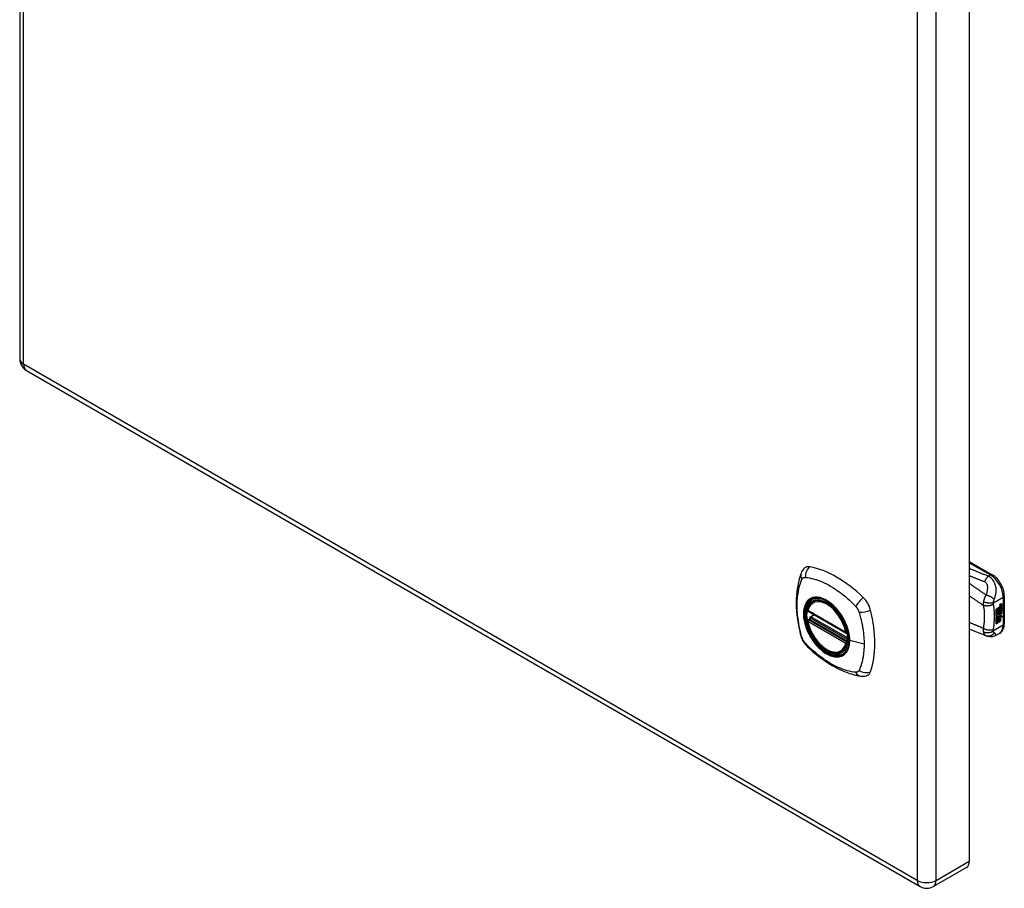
# Model space of a CAD drawing. Header units: inches. Extents: x 60.2 to 70.9, y 18.3 to 37.2.
# Tile 1 of 2: x 60.2 to 70.9, y 18.3 to 27.8. Entities that reach past the tile are written whole.
import ezdxf

# ---------------------------------------------------------------- set-up
doc = ezdxf.new("R2010")
doc.units = ezdxf.units.IN
doc.header["$MEASUREMENT"] = 0
doc.layers.add('Visible Edges(ANSI)', color=7, linetype='Continuous', lineweight=25)
doc.layers.add('Visible Tangent Edges(ANSI)', color=7, linetype='Continuous', lineweight=25)

msp = doc.modelspace()

# ---------------------------------------------------------------- linework, layer by layer
at = {"layer": 'Visible Edges(ANSI)'}
for p, q in [((60.207, 36.9), (60.207, 24.075)), ((70.566, 31.42), (70.566, 18.595)), ((60.28, 23.948), (70.029, 18.32)), ((70.566, 21.864), (70.817, 21.719)), ((70.948, 21.492), (70.948, 21.186)), ((68.865, 21.427), (68.875, 21.433)), ((70.903, 21.382), (70.902, 21.383)), ((70.903, 21.379), (70.902, 21.38)), ((70.905, 21.393), (70.922, 21.399)), ((70.905, 21.374), (70.922, 21.38)), ((70.907, 21.399), (70.923, 21.405)), ((70.923, 21.398), (70.907, 21.392)), ((70.923, 21.38), (70.907, 21.374)), ((70.912, 21.383), (70.923, 21.387)), ((70.922, 21.399), (70.922, 21.405)), ((70.923, 21.398), (70.922, 21.399)), ((70.922, 21.38), (70.922, 21.386)), ((70.923, 21.38), (70.922, 21.38)), ((70.923, 21.405), (70.923, 21.398)), ((70.923, 21.387), (70.923, 21.38)), ((68.808, 21.323), (69.222, 21.084)), ((68.833, 21.261), (68.874, 21.285)), ((70.858, 21.346), (70.895, 21.368)), ((70.858, 21.332), (70.895, 21.353)), ((70.896, 21.352), (70.858, 21.33)), ((70.858, 21.328), (70.896, 21.35)), ((70.858, 21.33), (70.858, 21.346)), ((70.858, 21.313), (70.899, 21.337)), ((70.901, 21.337), (70.858, 21.312)), ((70.858, 21.31), (70.904, 21.336)), ((70.858, 21.312), (70.858, 21.328)), ((70.858, 21.295), (70.895, 21.316)), ((70.896, 21.315), (70.858, 21.294)), ((70.858, 21.273), (70.858, 21.31)), ((70.858, 21.294), (70.882, 21.287)), ((70.858, 21.294), (70.858, 21.294)), ((70.858, 21.274), (70.869, 21.273)), ((70.858, 21.239), (70.882, 21.273)), ((70.87, 21.273), (70.858, 21.273)), ((70.858, 21.256), (70.87, 21.273)), ((70.883, 21.272), (70.858, 21.237)), ((70.87, 21.273), (70.869, 21.273)), ((70.882, 21.287), (70.896, 21.306)), ((70.883, 21.272), (70.882, 21.273)), ((70.882, 21.273), (70.895, 21.269)), ((70.897, 21.269), (70.883, 21.272)), ((70.892, 21.265), (70.897, 21.269)), ((70.893, 21.286), (70.898, 21.293)), ((70.894, 21.285), (70.893, 21.286)), ((70.899, 21.292), (70.894, 21.285)), ((70.894, 21.285), (70.915, 21.28)), ((70.895, 21.36), (70.897, 21.361)), ((70.895, 21.353), (70.895, 21.36)), ((70.896, 21.359), (70.895, 21.36)), ((70.896, 21.352), (70.895, 21.353)), ((70.895, 21.339), (70.895, 21.349)), ((70.896, 21.338), (70.895, 21.339)), ((70.895, 21.328), (70.9, 21.334)), ((70.895, 21.316), (70.895, 21.328)), ((70.896, 21.327), (70.895, 21.328)), ((70.896, 21.315), (70.895, 21.316)), ((70.897, 21.269), (70.895, 21.269)), ((70.899, 21.36), (70.896, 21.359)), ((70.896, 21.359), (70.896, 21.352)), ((70.896, 21.35), (70.896, 21.338)), ((70.896, 21.338), (70.901, 21.337)), ((70.904, 21.336), (70.896, 21.327)), ((70.896, 21.327), (70.896, 21.315)), ((70.897, 21.353), (70.922, 21.362)), ((70.923, 21.361), (70.897, 21.352)), ((70.899, 21.36), (70.897, 21.361)), ((70.897, 21.358), (70.902, 21.36)), ((70.897, 21.352), (70.897, 21.358)), ((70.897, 21.348), (70.91, 21.342)), ((70.897, 21.34), (70.897, 21.348)), ((70.897, 21.34), (70.905, 21.338)), ((70.906, 21.337), (70.897, 21.34)), ((70.897, 21.327), (70.906, 21.336)), ((70.897, 21.321), (70.908, 21.334)), ((70.91, 21.333), (70.897, 21.318)), ((70.897, 21.318), (70.897, 21.327)), ((70.899, 21.292), (70.898, 21.293)), ((70.902, 21.362), (70.9, 21.362)), ((70.903, 21.364), (70.902, 21.365)), ((70.902, 21.36), (70.902, 21.362)), ((70.903, 21.3), (70.902, 21.3)), ((70.906, 21.337), (70.905, 21.338)), ((70.906, 21.336), (70.906, 21.337)), ((70.908, 21.313), (70.906, 21.314)), ((70.907, 21.276), (70.913, 21.281)), ((70.908, 21.275), (70.907, 21.276)), ((70.91, 21.333), (70.908, 21.334)), ((70.908, 21.334), (70.922, 21.328)), ((70.908, 21.3), (70.908, 21.313)), ((70.915, 21.28), (70.908, 21.275)), ((70.908, 21.275), (70.93, 21.264)), ((70.91, 21.342), (70.923, 21.357)), ((70.923, 21.327), (70.91, 21.333)), ((70.91, 21.302), (70.91, 21.321)), ((70.912, 21.301), (70.91, 21.302)), ((70.912, 21.364), (70.923, 21.368)), ((70.912, 21.34), (70.922, 21.349)), ((70.912, 21.339), (70.912, 21.34)), ((70.914, 21.339), (70.912, 21.34)), ((70.914, 21.338), (70.912, 21.339)), ((70.912, 21.321), (70.912, 21.301)), ((70.923, 21.349), (70.914, 21.339)), ((70.914, 21.339), (70.914, 21.338)), ((70.914, 21.338), (70.923, 21.336)), ((70.918, 21.321), (70.922, 21.323)), ((70.922, 21.362), (70.922, 21.368)), ((70.923, 21.361), (70.922, 21.362)), ((70.922, 21.349), (70.922, 21.356)), ((70.923, 21.349), (70.922, 21.349)), ((70.922, 21.328), (70.922, 21.336)), ((70.923, 21.327), (70.922, 21.328)), ((70.923, 21.368), (70.923, 21.361)), ((70.923, 21.357), (70.923, 21.349)), ((70.923, 21.336), (70.923, 21.327)), ((68.808, 21.227), (68.822, 21.235)), ((68.828, 21.247), (68.828, 21.249)), ((70.858, 21.183), (70.858, 21.256)), ((70.858, 21.237), (70.873, 21.246)), ((70.858, 21.237), (70.858, 21.237)), ((70.858, 21.185), (70.872, 21.193)), ((70.873, 21.192), (70.858, 21.183)), ((70.872, 21.193), (70.872, 21.245)), ((70.873, 21.192), (70.872, 21.193)), ((70.873, 21.246), (70.873, 21.192)), ((70.875, 21.247), (70.89, 21.255)), ((70.875, 21.193), (70.875, 21.247)), ((70.875, 21.195), (70.889, 21.203)), ((70.89, 21.202), (70.875, 21.193)), ((70.889, 21.203), (70.889, 21.255)), ((70.89, 21.202), (70.889, 21.203)), ((70.89, 21.255), (70.89, 21.202)), ((70.906, 21.265), (70.892, 21.265)), ((70.892, 21.257), (70.906, 21.265)), ((70.892, 21.203), (70.892, 21.257)), ((70.892, 21.205), (70.906, 21.213)), ((70.907, 21.212), (70.892, 21.203)), ((70.893, 21.266), (70.904, 21.265)), ((70.906, 21.265), (70.904, 21.265)), ((70.906, 21.213), (70.906, 21.265)), ((70.907, 21.265), (70.906, 21.265)), ((70.906, 21.265), (70.928, 21.265)), ((70.907, 21.212), (70.906, 21.213)), ((70.907, 21.265), (70.907, 21.212)), ((70.93, 21.264), (70.907, 21.265)), ((70.749, 21.055), (70.566, 21.127)), ((70.752, 21.054), (70.749, 21.055)), ((70.896, 21.08), (70.856, 21.057)), ((69.178, 20.885), (69.188, 20.891)), ((70.536, 18.528), (70.175, 18.32))]:
    msp.add_line(p, q, dxfattribs=at)
at = {"layer": 'Visible Edges(ANSI)', "flags": 128}
for points in [[(68.731, 21.736), (68.724, 21.715), (68.717, 21.695), (68.712, 21.676), (68.707, 21.658), (68.703, 21.639), (68.698, 21.62), (68.691, 21.58), (68.686, 21.539), (68.682, 21.498), (68.679, 21.455), (68.678, 21.412), (68.679, 21.369), (68.682, 21.325), (68.685, 21.28), (68.691, 21.236), (68.698, 21.19), (68.706, 21.145), (68.716, 21.099), (68.721, 21.076), (68.724, 21.064), (68.728, 21.05)], [(68.769, 21.792), (68.756, 21.779), (68.746, 21.765), (68.737, 21.75), (68.731, 21.736)], [(70.948, 21.492), (70.948, 21.508), (70.946, 21.524), (70.943, 21.54), (70.938, 21.557), (70.933, 21.573), (70.926, 21.59), (70.919, 21.606), (70.911, 21.621), (70.901, 21.636), (70.891, 21.651), (70.88, 21.664), (70.869, 21.677), (70.857, 21.689), (70.844, 21.7), (70.831, 21.71), (70.817, 21.719)], [(68.803, 21.336), (68.807, 21.351), (68.812, 21.365), (68.819, 21.378), (68.826, 21.39), (68.834, 21.401), (68.843, 21.411), (68.854, 21.419), (68.865, 21.427)], [(69.117, 21.347), (69.136, 21.324), (69.154, 21.301), (69.171, 21.276), (69.186, 21.251), (69.201, 21.225), (69.213, 21.198), (69.225, 21.171), (69.235, 21.143)], [(69.178, 20.885), (69.166, 20.879), (69.154, 20.874), (69.141, 20.871), (69.128, 20.869), (69.115, 20.869), (69.101, 20.87), (69.087, 20.872), (69.072, 20.875), (69.058, 20.88), (69.043, 20.886), (69.028, 20.893), (69.013, 20.901), (68.999, 20.91), (68.984, 20.92), (68.97, 20.931), (68.956, 20.943), (68.942, 20.956), (68.929, 20.97), (68.915, 20.985), (68.903, 21), (68.891, 21.016), (68.879, 21.033), (68.868, 21.05), (68.858, 21.068), (68.848, 21.085), (68.839, 21.104), (68.831, 21.122), (68.824, 21.141), (68.817, 21.159), (68.811, 21.178), (68.807, 21.197), (68.803, 21.215)], [(68.822, 21.235), (68.825, 21.237), (68.827, 21.24), (68.828, 21.244), (68.828, 21.247)], [(70.896, 21.08), (70.909, 21.089), (70.92, 21.1), (70.929, 21.112), (70.936, 21.126), (70.942, 21.14), (70.946, 21.155), (70.948, 21.17), (70.948, 21.186)], [(70.856, 21.057), (70.847, 21.052), (70.838, 21.049), (70.828, 21.046), (70.819, 21.044), (70.809, 21.043), (70.799, 21.042), (70.79, 21.043), (70.781, 21.045), (70.778, 21.045), (70.775, 21.046), (70.77, 21.047), (70.764, 21.049), (70.758, 21.051), (70.752, 21.054)], [(68.728, 21.05), (68.732, 21.037), (68.738, 21.024), (68.743, 21.011), (68.75, 20.999), (68.757, 20.987), (68.765, 20.976), (68.774, 20.965), (68.784, 20.954)], [(68.784, 20.954), (68.793, 20.944), (68.803, 20.935), (68.82, 20.918), (68.854, 20.888), (68.89, 20.858), (68.925, 20.829), (68.961, 20.802), (68.998, 20.777), (69.035, 20.753), (69.072, 20.73), (69.11, 20.709), (69.148, 20.69), (69.186, 20.673), (69.224, 20.658), (69.262, 20.644), (69.3, 20.632), (69.338, 20.622), (69.358, 20.618), (69.368, 20.616), (69.379, 20.614)], [(69.379, 20.614), (69.394, 20.612), (69.411, 20.612), (69.429, 20.614), (69.447, 20.619)]]:
    msp.add_lwpolyline(points, dxfattribs=at)
at = {"layer": 'Visible Edges(ANSI)'}
for centre, radius, start, end in [((60.353, 24.075), 0.146, 180, 240), ((68.814, 21.333), 0.0118, 166.5554, 240), ((68.814, 21.217), 0.0118, 120, 190.611), ((68.839, 21.251), 0.0118, 120, 187.8283), ((69.228, 21.094), 0.0118, 240, 282.6344), ((70.102, 18.446), 0.146, 240, 300)]:
    msp.add_arc(centre, radius, start, end, dxfattribs=at)
for centre, major_axis, start_param, end_param in [((68.868, 21.646), (-0.089, 0.153), 5.825423, 6.408181), ((69.119, 20.649), (-0.64, 1.108), 5.170151, 5.825423), ((69.014, 21.152), (0.157, -0.273), 2.363977, 7.060801), ((69.37, 21.357), (0.089, -0.153), 1.113034, 2.028558), ((70.902, 21.39), (0.0035, 0.00606), 1.107844, 2.350588), ((70.908, 21.394), (-0.0082, -0.0142), 5.492181, 6.613939), ((70.901, 21.372), (0.00338, 0.00585), 1.081978, 2.347078), ((70.907, 21.395), (-0.0082, -0.0142), 0.086492, 0.330754), ((70.904, 21.383), (0.0096, 0.0166), 0.593412, 1.107844), ((70.903, 21.388), (0.002, 0.00346), 1.196401, 2.462706), ((70.906, 21.39), (-0.0042, -0.00727), 5.604299, 6.283185), ((70.904, 21.364), (0.0096, 0.0166), 0.848525, 1.081978), ((70.904, 21.386), (0.0041, 0.0071), 0.610729, 1.196401), ((70.905, 21.387), (-0.002, -0.00346), 4.337994, 5.604299), ((70.908, 21.389), (-0.0042, -0.00727), 5.604299, 6.503242), ((70.906, 21.385), (-0.0041, -0.0071), 3.752322, 4.337994), ((70.916, 21.41), (-0.0155, -0.0268), 0.236639, 0.625276), ((68.632, 21.493), (-0.64, 1.108), 3.599355, 4.254627), ((70.905, 21.375), (-0.008, -0.0139), 5.60195, 6.283185), ((70.911, 21.311), (-0.011, -0.0191), 5.272274, 6.251395), ((70.909, 21.312), (-0.011, -0.0191), 5.444689, 6.251395), ((70.907, 21.374), (-0.008, -0.0139), 5.47676, 6.310847), ((70.911, 21.311), (-0.01, -0.0173), 5.330385, 6.268672), ((70.908, 21.376), (-0.008, -0.0139), 5.48867, 6.499805), ((70.904, 21.309), (0.00507, 0.00878), 1.201563, 2.270327), ((70.907, 21.377), (-0.008, -0.0139), 0.088504, 0.216619), ((70.905, 21.308), (-0.00365, -0.00632), 4.819991, 5.836026), ((70.903, 21.37), (0.002, 0.00346), 1.196548, 2.461438), ((70.906, 21.372), (-0.0042, -0.00727), 5.603031, 6.283185), ((70.907, 21.31), (-0.0056, -0.0097), 5.836026, 6.283185), ((70.913, 21.318), (-0.0133, -0.023), 0.055414, 0.72544), ((70.907, 21.304), (0.0094, 0.0163), 0.369234, 1.201563), ((70.904, 21.308), (0.00318, 0.00551), 0.287189, 1.678399), ((70.906, 21.307), (-0.00365, -0.00632), 4.819991, 5.836026), ((70.909, 21.309), (-0.0056, -0.0097), 5.836026, 6.946368), ((70.914, 21.317), (-0.0133, -0.023), 6.268672, 7.008625), ((70.904, 21.367), (0.0041, 0.0071), 0.610865, 1.196548), ((70.905, 21.369), (-0.002, -0.00346), 4.33814, 5.603031), ((70.908, 21.371), (-0.0042, -0.00727), 5.603031, 6.503084), ((70.905, 21.307), (0.00318, 0.00551), 0.287189, 1.678399), ((70.906, 21.366), (-0.0041, -0.0071), 3.752458, 4.33814), ((70.916, 21.392), (-0.0155, -0.0268), 0.219898, 0.610865), ((70.912, 21.306), (0.0066, 0.0114), 3.867033, 5.35049), ((70.913, 21.307), (0.0032, 0.00554), 3.639467, 5.055842), ((70.914, 21.306), (-0.0066, -0.0114), 0.72544, 2.208898), ((70.904, 21.307), (0.0102, 0.0177), 5.055842, 5.891549), ((70.893, 21.299), (0.0202, 0.0351), 5.35049, 5.748953), ((70.894, 21.298), (-0.0202, -0.0351), 2.208898, 2.658734), ((69.37, 20.778), (0.089, -0.153), 6.158189, 6.740947), ((70.463, 18.654), (0.073, -0.126), 0, 0.785398)]:
    msp.add_ellipse(centre, major_axis=major_axis, ratio=0.57735, start_param=start_param, end_param=end_param, dxfattribs=at)
msp.add_ellipse((69.011, 21.15), major_axis=(-0.16, 0.277), ratio=0.57735, dxfattribs=at)
at = {"layer": 'Visible Tangent Edges(ANSI)'}
for p, q in [((60.25, 24.015), (60.25, 36.841)), ((69.999, 31.212), (69.999, 18.386)), ((70.206, 18.386), (70.206, 31.212)), ((69.999, 18.386), (60.25, 24.015)), ((70.566, 21.85), (70.798, 21.717)), ((70.798, 21.717), (70.775, 21.703)), ((70.829, 21.413), (70.937, 21.476)), ((70.902, 21.385), (70.9, 21.386)), ((70.903, 21.39), (70.902, 21.39)), ((70.907, 21.392), (70.905, 21.393)), ((70.937, 21.476), (70.937, 21.17)), ((69.22, 21.089), (68.806, 21.328)), ((68.839, 21.261), (68.878, 21.283)), ((70.902, 21.367), (70.9, 21.368)), ((70.901, 21.302), (70.9, 21.303)), ((70.902, 21.308), (70.901, 21.309)), ((70.903, 21.371), (70.902, 21.372)), ((70.907, 21.374), (70.905, 21.374)), ((70.913, 21.295), (70.912, 21.295)), ((70.923, 21.309), (70.921, 21.31)), ((68.806, 21.212), (69.22, 20.973)), ((68.814, 21.227), (68.826, 21.233)), ((69.228, 20.988), (68.814, 21.227)), ((68.826, 21.233), (69.236, 20.997)), ((69.237, 21.014), (68.834, 21.246)), ((69.237, 21.031), (68.839, 21.261)), ((70.937, 21.17), (70.829, 21.108)), ((69.235, 20.992), (69.228, 20.988)), ((69.419, 20.963), (69.262, 21.003)), ((70.206, 18.386), (70.566, 18.595))]:
    msp.add_line(p, q, dxfattribs=at)
at = {"layer": 'Visible Tangent Edges(ANSI)', "flags": 128}
for points in [[(70.775, 21.703), (70.766, 21.707), (70.757, 21.71), (70.749, 21.714), (70.74, 21.717), (70.731, 21.721), (70.723, 21.724), (70.714, 21.727), (70.705, 21.731), (70.697, 21.734), (70.688, 21.738), (70.679, 21.741), (70.67, 21.745), (70.662, 21.748), (70.653, 21.751), (70.644, 21.755), (70.636, 21.758), (70.627, 21.762), (70.618, 21.765), (70.61, 21.769), (70.601, 21.772), (70.592, 21.776), (70.584, 21.779), (70.575, 21.782), (70.566, 21.786)], [(70.566, 21.71), (70.573, 21.708), (70.58, 21.705), (70.587, 21.702), (70.594, 21.699), (70.601, 21.697), (70.608, 21.694), (70.615, 21.691), (70.621, 21.688), (70.628, 21.686), (70.635, 21.683), (70.642, 21.68), (70.649, 21.678), (70.656, 21.675), (70.663, 21.672), (70.67, 21.669), (70.677, 21.667), (70.684, 21.664), (70.69, 21.661), (70.697, 21.658), (70.704, 21.656), (70.711, 21.653), (70.718, 21.65), (70.725, 21.647), (70.732, 21.645)], [(70.775, 21.703), (70.773, 21.702), (70.771, 21.7), (70.769, 21.698), (70.767, 21.696), (70.765, 21.694), (70.763, 21.692), (70.761, 21.69), (70.759, 21.688), (70.757, 21.686), (70.755, 21.683), (70.754, 21.681), (70.752, 21.678), (70.75, 21.676), (70.748, 21.673), (70.746, 21.671), (70.745, 21.668), (70.743, 21.665), (70.741, 21.662), (70.739, 21.66), (70.738, 21.657), (70.736, 21.654), (70.735, 21.651), (70.733, 21.648), (70.732, 21.645)], [(70.838, 21.451), (70.841, 21.46), (70.844, 21.469), (70.847, 21.477), (70.85, 21.486), (70.852, 21.496), (70.855, 21.505), (70.856, 21.514), (70.858, 21.524), (70.859, 21.534), (70.86, 21.545), (70.86, 21.555), (70.859, 21.566), (70.858, 21.578), (70.856, 21.589), (70.853, 21.602), (70.85, 21.614), (70.845, 21.626), (70.839, 21.639), (70.831, 21.652), (70.822, 21.664), (70.812, 21.676), (70.801, 21.686), (70.788, 21.696), (70.775, 21.703)], [(68.741, 21.036), (68.732, 21.069), (68.724, 21.099), (68.718, 21.128), (68.712, 21.158), (68.706, 21.187), (68.702, 21.216), (68.698, 21.245), (68.694, 21.274), (68.692, 21.302), (68.69, 21.33), (68.689, 21.358), (68.688, 21.385), (68.689, 21.412), (68.69, 21.438), (68.692, 21.464), (68.694, 21.489), (68.698, 21.513), (68.702, 21.537), (68.706, 21.561), (68.712, 21.584), (68.718, 21.606), (68.724, 21.628), (68.732, 21.649), (68.741, 21.671)], [(68.741, 21.671), (68.742, 21.672), (68.743, 21.674), (68.745, 21.675), (68.746, 21.677), (68.747, 21.678), (68.748, 21.68), (68.749, 21.681), (68.751, 21.682), (68.752, 21.684), (68.754, 21.685), (68.755, 21.686), (68.757, 21.687), (68.758, 21.687), (68.76, 21.688), (68.761, 21.689), (68.763, 21.689), (68.765, 21.69), (68.767, 21.69), (68.768, 21.691), (68.77, 21.691), (68.772, 21.691), (68.774, 21.691), (68.776, 21.692), (68.778, 21.691)], [(68.778, 21.691), (68.802, 21.689), (68.824, 21.685), (68.846, 21.68), (68.868, 21.674), (68.891, 21.668), (68.914, 21.66), (68.937, 21.652), (68.96, 21.643), (68.983, 21.632), (69.007, 21.621), (69.03, 21.609), (69.054, 21.596), (69.077, 21.582), (69.1, 21.567), (69.123, 21.552), (69.146, 21.535), (69.169, 21.518), (69.192, 21.5), (69.215, 21.481), (69.237, 21.461), (69.26, 21.441), (69.282, 21.421), (69.304, 21.399), (69.327, 21.374)], [(70.75, 21.499), (70.742, 21.504), (70.734, 21.509), (70.727, 21.514), (70.719, 21.52), (70.711, 21.525), (70.704, 21.53), (70.696, 21.535), (70.689, 21.541), (70.681, 21.546), (70.673, 21.551), (70.666, 21.556), (70.658, 21.562), (70.65, 21.567), (70.643, 21.572), (70.635, 21.577), (70.627, 21.582), (70.62, 21.588), (70.612, 21.593), (70.605, 21.598), (70.597, 21.603), (70.589, 21.609), (70.582, 21.614), (70.574, 21.619), (70.566, 21.624)], [(70.732, 21.645), (70.738, 21.642), (70.743, 21.639), (70.748, 21.634), (70.752, 21.629), (70.755, 21.624), (70.758, 21.618), (70.76, 21.612), (70.762, 21.606), (70.763, 21.599), (70.764, 21.593), (70.764, 21.586), (70.764, 21.58), (70.764, 21.573), (70.764, 21.566), (70.763, 21.56), (70.763, 21.553), (70.762, 21.546), (70.761, 21.539), (70.759, 21.533), (70.758, 21.526), (70.756, 21.519), (70.754, 21.512), (70.752, 21.505), (70.75, 21.499)], [(70.566, 21.49), (70.573, 21.486), (70.579, 21.481), (70.585, 21.477), (70.592, 21.473), (70.598, 21.469), (70.604, 21.464), (70.611, 21.46), (70.617, 21.456), (70.623, 21.452), (70.63, 21.447), (70.636, 21.443), (70.642, 21.439), (70.649, 21.435), (70.655, 21.43), (70.661, 21.426), (70.668, 21.422), (70.674, 21.418), (70.68, 21.413), (70.687, 21.409), (70.693, 21.405), (70.7, 21.4), (70.706, 21.396), (70.712, 21.392), (70.719, 21.388)], [(70.75, 21.499), (70.748, 21.496), (70.746, 21.493), (70.744, 21.49), (70.743, 21.487), (70.741, 21.484), (70.74, 21.481), (70.738, 21.478), (70.737, 21.475), (70.736, 21.472), (70.734, 21.469), (70.733, 21.466), (70.732, 21.463), (70.73, 21.459), (70.729, 21.456), (70.728, 21.453), (70.727, 21.449), (70.726, 21.446), (70.725, 21.443), (70.724, 21.439), (70.723, 21.436), (70.722, 21.433), (70.721, 21.43), (70.721, 21.427), (70.72, 21.424)], [(70.838, 21.451), (70.836, 21.453), (70.833, 21.455), (70.831, 21.458), (70.828, 21.46), (70.825, 21.462), (70.822, 21.465), (70.818, 21.467), (70.815, 21.47), (70.811, 21.472), (70.807, 21.474), (70.803, 21.477), (70.799, 21.479), (70.795, 21.481), (70.791, 21.483), (70.786, 21.485), (70.782, 21.487), (70.778, 21.489), (70.774, 21.491), (70.769, 21.492), (70.765, 21.494), (70.761, 21.495), (70.757, 21.496), (70.753, 21.498), (70.75, 21.499)], [(68.815, 21.447), (68.806, 21.439), (68.798, 21.43), (68.791, 21.42), (68.784, 21.409), (68.778, 21.397), (68.772, 21.385), (68.768, 21.371), (68.764, 21.357), (68.761, 21.343), (68.759, 21.327), (68.758, 21.311), (68.757, 21.294), (68.758, 21.277), (68.759, 21.26), (68.761, 21.242), (68.764, 21.224), (68.768, 21.206), (68.772, 21.187), (68.778, 21.168), (68.784, 21.149), (68.791, 21.131), (68.798, 21.112), (68.806, 21.093), (68.815, 21.075)], [(69.259, 21.005), (69.253, 20.947), (69.237, 20.898), (69.209, 20.861), (69.173, 20.837), (69.129, 20.828), (69.079, 20.833), (69.027, 20.853), (68.973, 20.886), (68.921, 20.932), (68.874, 20.987), (68.832, 21.05), (68.799, 21.117), (68.776, 21.186), (68.763, 21.253), (68.762, 21.316), (68.772, 21.371), (68.793, 21.415), (68.824, 21.448), (68.863, 21.466), (68.91, 21.47), (68.961, 21.46), (69.014, 21.434), (69.067, 21.396), (69.117, 21.347)], [(68.849, 21.466), (68.847, 21.465), (68.846, 21.465), (68.844, 21.464), (68.843, 21.463), (68.841, 21.463), (68.84, 21.462), (68.838, 21.461), (68.837, 21.461), (68.835, 21.46), (68.834, 21.459), (68.833, 21.458), (68.831, 21.458), (68.83, 21.457), (68.828, 21.456), (68.827, 21.455), (68.826, 21.454), (68.824, 21.453), (68.823, 21.452), (68.822, 21.452), (68.82, 21.451), (68.819, 21.45), (68.818, 21.449), (68.817, 21.448), (68.815, 21.447)], [(69.17, 21.28), (69.159, 21.297), (69.147, 21.313), (69.135, 21.329), (69.122, 21.345), (69.109, 21.359), (69.095, 21.374), (69.081, 21.387), (69.067, 21.399), (69.053, 21.411), (69.039, 21.422), (69.024, 21.431), (69.01, 21.44), (68.995, 21.448), (68.981, 21.455), (68.966, 21.461), (68.952, 21.466), (68.938, 21.47), (68.924, 21.472), (68.91, 21.474), (68.897, 21.474), (68.884, 21.474), (68.872, 21.472), (68.86, 21.47), (68.849, 21.466)], [(70.72, 21.424), (70.72, 21.422), (70.719, 21.42), (70.719, 21.418), (70.719, 21.417), (70.719, 21.415), (70.718, 21.413), (70.718, 21.412), (70.718, 21.41), (70.718, 21.408), (70.718, 21.407), (70.718, 21.405), (70.718, 21.404), (70.718, 21.402), (70.718, 21.401), (70.718, 21.4), (70.718, 21.398), (70.718, 21.397), (70.718, 21.395), (70.718, 21.394), (70.718, 21.393), (70.718, 21.391), (70.718, 21.39), (70.718, 21.389), (70.719, 21.388)], [(70.829, 21.401), (70.825, 21.398), (70.822, 21.396), (70.818, 21.393), (70.814, 21.391), (70.809, 21.389), (70.805, 21.387), (70.8, 21.385), (70.795, 21.384), (70.79, 21.382), (70.784, 21.381), (70.779, 21.38), (70.774, 21.379), (70.768, 21.379), (70.763, 21.378), (70.758, 21.378), (70.753, 21.379), (70.748, 21.379), (70.743, 21.38), (70.738, 21.381), (70.734, 21.382), (70.729, 21.383), (70.726, 21.384), (70.722, 21.386), (70.719, 21.388)], [(70.719, 21.388), (70.719, 21.384), (70.72, 21.381), (70.721, 21.377), (70.721, 21.374), (70.722, 21.37), (70.723, 21.367), (70.723, 21.363), (70.724, 21.359), (70.724, 21.356), (70.725, 21.352), (70.725, 21.349), (70.726, 21.345), (70.726, 21.341), (70.727, 21.338), (70.727, 21.334), (70.727, 21.33), (70.728, 21.326), (70.728, 21.323), (70.728, 21.319), (70.729, 21.315), (70.729, 21.311), (70.729, 21.307), (70.729, 21.304), (70.73, 21.3)], [(70.829, 21.413), (70.826, 21.413), (70.823, 21.412), (70.819, 21.411), (70.815, 21.411), (70.81, 21.41), (70.806, 21.41), (70.801, 21.41), (70.796, 21.409), (70.791, 21.41), (70.786, 21.41), (70.781, 21.41), (70.776, 21.41), (70.77, 21.411), (70.765, 21.412), (70.76, 21.412), (70.755, 21.413), (70.75, 21.414), (70.745, 21.415), (70.74, 21.417), (70.736, 21.418), (70.731, 21.419), (70.727, 21.421), (70.724, 21.422), (70.72, 21.424)], [(70.829, 21.401), (70.829, 21.401), (70.829, 21.402), (70.829, 21.402), (70.829, 21.403), (70.829, 21.403), (70.829, 21.404), (70.829, 21.404), (70.828, 21.405), (70.828, 21.405), (70.828, 21.406), (70.828, 21.406), (70.828, 21.407), (70.829, 21.407), (70.829, 21.408), (70.829, 21.408), (70.829, 21.409), (70.829, 21.409), (70.829, 21.41), (70.829, 21.41), (70.829, 21.411), (70.829, 21.412), (70.829, 21.412), (70.829, 21.413), (70.829, 21.413)], [(70.829, 21.413), (70.83, 21.415), (70.83, 21.417), (70.83, 21.419), (70.83, 21.42), (70.831, 21.422), (70.831, 21.424), (70.831, 21.426), (70.831, 21.427), (70.832, 21.429), (70.832, 21.431), (70.832, 21.433), (70.833, 21.434), (70.833, 21.436), (70.834, 21.437), (70.834, 21.439), (70.834, 21.44), (70.835, 21.442), (70.835, 21.443), (70.836, 21.444), (70.836, 21.446), (70.836, 21.447), (70.837, 21.448), (70.837, 21.45), (70.838, 21.451)], [(70.829, 21.12), (70.831, 21.133), (70.833, 21.146), (70.834, 21.158), (70.836, 21.171), (70.837, 21.183), (70.838, 21.196), (70.839, 21.208), (70.84, 21.22), (70.841, 21.232), (70.841, 21.244), (70.842, 21.256), (70.842, 21.268), (70.842, 21.28), (70.841, 21.291), (70.841, 21.303), (70.84, 21.314), (70.839, 21.325), (70.838, 21.337), (70.837, 21.348), (70.836, 21.358), (70.834, 21.369), (70.833, 21.38), (70.831, 21.39), (70.829, 21.401)], [(69.204, 21.222), (69.202, 21.225), (69.201, 21.227), (69.2, 21.23), (69.199, 21.232), (69.197, 21.235), (69.196, 21.237), (69.195, 21.24), (69.193, 21.242), (69.192, 21.244), (69.191, 21.247), (69.189, 21.249), (69.188, 21.252), (69.186, 21.254), (69.185, 21.256), (69.184, 21.259), (69.182, 21.261), (69.181, 21.264), (69.179, 21.266), (69.178, 21.268), (69.176, 21.271), (69.175, 21.273), (69.173, 21.275), (69.172, 21.278), (69.17, 21.28)], [(69.327, 21.374), (69.328, 21.373), (69.329, 21.372), (69.33, 21.371), (69.331, 21.37), (69.332, 21.369), (69.333, 21.367), (69.334, 21.366), (69.335, 21.365), (69.336, 21.364), (69.337, 21.363), (69.338, 21.361), (69.339, 21.36), (69.34, 21.359), (69.341, 21.358), (69.341, 21.356), (69.342, 21.355), (69.343, 21.354), (69.344, 21.353), (69.345, 21.351), (69.346, 21.35), (69.346, 21.349), (69.347, 21.347), (69.348, 21.346), (69.349, 21.345)], [(69.349, 21.345), (69.35, 21.343), (69.35, 21.342), (69.351, 21.341), (69.352, 21.339), (69.352, 21.338), (69.353, 21.337), (69.354, 21.335), (69.355, 21.334), (69.355, 21.332), (69.356, 21.331), (69.357, 21.33), (69.357, 21.328), (69.358, 21.327), (69.358, 21.325), (69.359, 21.324), (69.36, 21.323), (69.36, 21.321), (69.361, 21.32), (69.361, 21.318), (69.362, 21.317), (69.362, 21.316), (69.363, 21.314), (69.363, 21.313), (69.364, 21.311)], [(69.364, 21.311), (69.37, 21.293), (69.374, 21.278), (69.377, 21.264), (69.381, 21.249), (69.385, 21.234), (69.388, 21.219), (69.391, 21.205), (69.394, 21.19), (69.397, 21.175), (69.4, 21.161), (69.402, 21.146), (69.405, 21.132), (69.407, 21.117), (69.409, 21.103), (69.411, 21.088), (69.413, 21.074), (69.414, 21.06), (69.415, 21.046), (69.416, 21.032), (69.417, 21.018), (69.418, 21.004), (69.419, 20.991), (69.419, 20.977), (69.419, 20.963)], [(70.73, 21.3), (70.73, 21.297), (70.73, 21.294), (70.73, 21.292), (70.73, 21.289), (70.73, 21.287), (70.73, 21.284), (70.73, 21.281), (70.73, 21.279), (70.73, 21.276), (70.73, 21.273), (70.73, 21.271), (70.73, 21.268), (70.73, 21.265), (70.73, 21.263), (70.73, 21.26), (70.73, 21.257), (70.73, 21.254), (70.73, 21.252), (70.73, 21.249), (70.73, 21.246), (70.73, 21.244), (70.73, 21.241), (70.73, 21.238), (70.73, 21.235)], [(68.822, 21.235), (68.822, 21.235), (68.822, 21.235), (68.822, 21.235), (68.822, 21.235), (68.822, 21.235), (68.822, 21.235), (68.822, 21.235), (68.822, 21.235), (68.822, 21.235), (68.822, 21.235), (68.822, 21.235), (68.822, 21.235), (68.822, 21.235), (68.822, 21.235), (68.822, 21.235), (68.822, 21.235), (68.822, 21.235), (68.822, 21.235), (68.822, 21.235), (68.822, 21.235), (68.822, 21.235), (68.822, 21.235), (68.822, 21.235), (68.822, 21.235)], [(68.822, 21.235), (68.822, 21.235), (68.822, 21.235), (68.822, 21.235), (68.822, 21.235), (68.822, 21.235), (68.822, 21.235), (68.822, 21.235), (68.822, 21.235), (68.822, 21.235), (68.822, 21.235), (68.822, 21.235), (68.822, 21.235), (68.823, 21.235), (68.823, 21.235), (68.823, 21.235), (68.823, 21.234), (68.823, 21.234), (68.823, 21.234), (68.823, 21.234), (68.823, 21.234), (68.824, 21.234), (68.824, 21.234), (68.824, 21.234), (68.824, 21.234)], [(68.824, 21.234), (68.824, 21.234), (68.824, 21.234), (68.824, 21.234), (68.824, 21.234), (68.825, 21.234), (68.825, 21.234), (68.825, 21.234), (68.825, 21.234), (68.825, 21.234), (68.825, 21.234), (68.825, 21.234), (68.825, 21.234), (68.825, 21.234), (68.825, 21.234), (68.825, 21.234), (68.825, 21.234), (68.825, 21.234), (68.825, 21.234), (68.825, 21.233), (68.825, 21.233), (68.826, 21.233), (68.826, 21.233), (68.826, 21.233), (68.826, 21.233)], [(68.828, 21.248), (68.828, 21.248), (68.828, 21.248), (68.828, 21.248), (68.828, 21.248), (68.828, 21.248), (68.828, 21.248), (68.828, 21.248), (68.828, 21.248), (68.828, 21.248), (68.828, 21.248), (68.828, 21.248), (68.828, 21.248), (68.828, 21.248), (68.828, 21.248), (68.828, 21.248), (68.828, 21.247), (68.828, 21.247), (68.828, 21.247), (68.828, 21.247), (68.828, 21.247), (68.828, 21.247), (68.828, 21.247), (68.828, 21.247), (68.828, 21.247)], [(68.831, 21.248), (68.831, 21.248), (68.831, 21.248), (68.83, 21.248), (68.83, 21.248), (68.83, 21.248), (68.83, 21.248), (68.83, 21.248), (68.83, 21.248), (68.829, 21.248), (68.829, 21.248), (68.829, 21.248), (68.829, 21.248), (68.829, 21.248), (68.829, 21.248), (68.829, 21.248), (68.829, 21.248), (68.829, 21.248), (68.828, 21.248), (68.828, 21.248), (68.828, 21.248), (68.828, 21.248), (68.828, 21.248), (68.828, 21.248), (68.828, 21.248)], [(68.834, 21.246), (68.834, 21.246), (68.834, 21.246), (68.834, 21.246), (68.833, 21.246), (68.833, 21.247), (68.833, 21.247), (68.833, 21.247), (68.833, 21.247), (68.833, 21.247), (68.833, 21.247), (68.833, 21.247), (68.832, 21.247), (68.832, 21.247), (68.832, 21.247), (68.832, 21.247), (68.832, 21.247), (68.832, 21.247), (68.832, 21.247), (68.832, 21.247), (68.832, 21.247), (68.831, 21.248), (68.831, 21.248), (68.831, 21.248), (68.831, 21.248)], [(69.262, 21.003), (69.262, 21.012), (69.262, 21.02), (69.261, 21.029), (69.26, 21.038), (69.259, 21.047), (69.258, 21.056), (69.257, 21.065), (69.255, 21.074), (69.254, 21.083), (69.252, 21.092), (69.249, 21.101), (69.247, 21.111), (69.244, 21.12), (69.242, 21.129), (69.239, 21.139), (69.235, 21.148), (69.232, 21.157), (69.229, 21.167), (69.225, 21.176), (69.221, 21.186), (69.217, 21.195), (69.213, 21.204), (69.208, 21.213), (69.204, 21.222)], [(70.719, 21.135), (70.712, 21.138), (70.706, 21.14), (70.7, 21.143), (70.693, 21.146), (70.687, 21.148), (70.68, 21.151), (70.674, 21.154), (70.668, 21.156), (70.661, 21.159), (70.655, 21.162), (70.649, 21.165), (70.642, 21.167), (70.636, 21.17), (70.63, 21.173), (70.623, 21.175), (70.617, 21.178), (70.611, 21.181), (70.604, 21.183), (70.598, 21.186), (70.592, 21.189), (70.585, 21.191), (70.579, 21.194), (70.573, 21.197), (70.566, 21.2)], [(70.73, 21.235), (70.729, 21.231), (70.729, 21.227), (70.729, 21.223), (70.729, 21.219), (70.728, 21.215), (70.728, 21.211), (70.728, 21.207), (70.727, 21.202), (70.727, 21.198), (70.727, 21.194), (70.726, 21.19), (70.726, 21.186), (70.725, 21.182), (70.725, 21.177), (70.724, 21.173), (70.724, 21.169), (70.723, 21.165), (70.723, 21.16), (70.722, 21.156), (70.721, 21.152), (70.721, 21.148), (70.72, 21.143), (70.719, 21.139), (70.719, 21.135)], [(68.815, 21.075), (68.817, 21.073), (68.818, 21.07), (68.819, 21.068), (68.82, 21.065), (68.822, 21.063), (68.823, 21.06), (68.824, 21.058), (68.826, 21.055), (68.827, 21.053), (68.828, 21.051), (68.83, 21.048), (68.831, 21.046), (68.833, 21.043), (68.834, 21.041), (68.835, 21.039), (68.837, 21.036), (68.838, 21.034), (68.84, 21.031), (68.841, 21.029), (68.843, 21.027), (68.844, 21.024), (68.846, 21.022), (68.847, 21.02), (68.849, 21.017)], [(69.235, 21.143), (69.237, 21.137), (69.239, 21.131), (69.241, 21.125), (69.242, 21.119), (69.244, 21.114), (69.245, 21.108), (69.247, 21.102), (69.248, 21.096), (69.25, 21.09), (69.251, 21.084), (69.252, 21.078), (69.253, 21.073), (69.254, 21.067), (69.255, 21.061), (69.256, 21.055), (69.256, 21.05), (69.257, 21.044), (69.258, 21.038), (69.258, 21.033), (69.258, 21.027), (69.259, 21.022), (69.259, 21.016), (69.259, 21.011), (69.259, 21.005)], [(70.719, 21.135), (70.718, 21.133), (70.718, 21.132), (70.718, 21.13), (70.718, 21.128), (70.718, 21.127), (70.718, 21.125), (70.718, 21.123), (70.718, 21.122), (70.718, 21.12), (70.718, 21.118), (70.718, 21.117), (70.718, 21.115), (70.718, 21.114), (70.718, 21.112), (70.718, 21.11), (70.718, 21.109), (70.718, 21.107), (70.718, 21.105), (70.719, 21.104), (70.719, 21.102), (70.719, 21.101), (70.719, 21.099), (70.72, 21.097), (70.72, 21.096)], [(70.829, 21.12), (70.825, 21.119), (70.822, 21.118), (70.818, 21.117), (70.814, 21.116), (70.809, 21.116), (70.805, 21.115), (70.8, 21.115), (70.795, 21.115), (70.79, 21.115), (70.784, 21.115), (70.779, 21.115), (70.774, 21.116), (70.768, 21.117), (70.763, 21.118), (70.758, 21.119), (70.753, 21.12), (70.748, 21.122), (70.743, 21.123), (70.738, 21.125), (70.734, 21.127), (70.729, 21.129), (70.726, 21.131), (70.722, 21.133), (70.719, 21.135)], [(70.829, 21.108), (70.826, 21.105), (70.823, 21.103), (70.819, 21.1), (70.815, 21.098), (70.81, 21.095), (70.806, 21.093), (70.801, 21.091), (70.796, 21.09), (70.791, 21.088), (70.786, 21.087), (70.781, 21.086), (70.776, 21.085), (70.77, 21.085), (70.765, 21.085), (70.76, 21.085), (70.755, 21.085), (70.75, 21.086), (70.745, 21.086), (70.74, 21.088), (70.736, 21.089), (70.731, 21.09), (70.727, 21.092), (70.724, 21.094), (70.72, 21.096)], [(70.72, 21.096), (70.721, 21.093), (70.721, 21.091), (70.722, 21.088), (70.723, 21.086), (70.724, 21.083), (70.725, 21.081), (70.726, 21.079), (70.727, 21.076), (70.728, 21.074), (70.729, 21.072), (70.73, 21.07), (70.731, 21.068), (70.733, 21.067), (70.734, 21.065), (70.735, 21.064), (70.737, 21.063), (70.738, 21.061), (70.739, 21.06), (70.741, 21.059), (70.742, 21.058), (70.744, 21.057), (70.745, 21.056), (70.747, 21.055), (70.749, 21.055)], [(70.838, 21.086), (70.836, 21.083), (70.833, 21.079), (70.831, 21.076), (70.828, 21.073), (70.825, 21.07), (70.822, 21.067), (70.819, 21.064), (70.815, 21.062), (70.812, 21.059), (70.808, 21.057), (70.804, 21.056), (70.8, 21.054), (70.796, 21.053), (70.792, 21.051), (70.788, 21.05), (70.784, 21.05), (70.779, 21.05), (70.775, 21.049), (70.771, 21.05), (70.767, 21.05), (70.763, 21.051), (70.759, 21.051), (70.755, 21.052), (70.752, 21.054)], [(70.829, 21.108), (70.829, 21.109), (70.829, 21.109), (70.829, 21.11), (70.829, 21.11), (70.829, 21.111), (70.829, 21.111), (70.829, 21.112), (70.829, 21.112), (70.829, 21.113), (70.829, 21.113), (70.829, 21.114), (70.828, 21.114), (70.828, 21.115), (70.828, 21.115), (70.828, 21.116), (70.828, 21.116), (70.829, 21.117), (70.829, 21.117), (70.829, 21.118), (70.829, 21.118), (70.829, 21.119), (70.829, 21.119), (70.829, 21.12), (70.829, 21.12)], [(70.838, 21.086), (70.837, 21.086), (70.837, 21.087), (70.836, 21.087), (70.836, 21.088), (70.836, 21.088), (70.835, 21.089), (70.835, 21.09), (70.834, 21.09), (70.834, 21.091), (70.834, 21.092), (70.833, 21.092), (70.833, 21.093), (70.832, 21.094), (70.832, 21.095), (70.832, 21.096), (70.831, 21.098), (70.831, 21.099), (70.831, 21.1), (70.831, 21.101), (70.83, 21.103), (70.83, 21.104), (70.83, 21.105), (70.83, 21.107), (70.829, 21.108)], [(70.856, 21.057), (70.857, 21.058), (70.858, 21.059), (70.859, 21.06), (70.859, 21.061), (70.86, 21.062), (70.86, 21.063), (70.86, 21.064), (70.859, 21.065), (70.859, 21.066), (70.858, 21.068), (70.857, 21.069), (70.856, 21.07), (70.855, 21.071), (70.854, 21.072), (70.853, 21.074), (70.852, 21.075), (70.85, 21.076), (70.849, 21.078), (70.847, 21.079), (70.845, 21.08), (70.844, 21.082), (70.842, 21.083), (70.84, 21.085), (70.838, 21.086)], [(68.778, 20.973), (68.776, 20.975), (68.774, 20.978), (68.772, 20.98), (68.77, 20.982), (68.768, 20.985), (68.767, 20.987), (68.765, 20.99), (68.763, 20.992), (68.761, 20.995), (68.76, 20.997), (68.758, 21), (68.757, 21.003), (68.755, 21.005), (68.754, 21.008), (68.752, 21.011), (68.751, 21.014), (68.749, 21.016), (68.748, 21.019), (68.747, 21.022), (68.746, 21.025), (68.745, 21.027), (68.743, 21.03), (68.742, 21.033), (68.741, 21.036)], [(69.327, 20.656), (69.304, 20.658), (69.282, 20.662), (69.26, 20.667), (69.237, 20.673), (69.215, 20.68), (69.192, 20.688), (69.169, 20.696), (69.146, 20.706), (69.123, 20.716), (69.1, 20.727), (69.077, 20.739), (69.054, 20.753), (69.03, 20.766), (69.007, 20.781), (68.983, 20.797), (68.96, 20.813), (68.937, 20.83), (68.914, 20.848), (68.891, 20.867), (68.868, 20.886), (68.846, 20.906), (68.824, 20.927), (68.802, 20.948), (68.778, 20.973)], [(68.849, 21.017), (68.86, 21.001), (68.872, 20.984), (68.884, 20.968), (68.897, 20.953), (68.911, 20.938), (68.924, 20.924), (68.938, 20.911), (68.952, 20.899), (68.966, 20.887), (68.981, 20.876), (68.995, 20.866), (69.01, 20.858), (69.024, 20.85), (69.039, 20.843), (69.053, 20.837), (69.067, 20.832), (69.082, 20.828), (69.095, 20.825), (69.109, 20.824), (69.122, 20.823), (69.135, 20.824), (69.147, 20.825), (69.159, 20.828), (69.17, 20.832)], [(69.204, 20.851), (69.208, 20.855), (69.213, 20.859), (69.217, 20.863), (69.221, 20.868), (69.225, 20.873), (69.229, 20.878), (69.232, 20.883), (69.236, 20.889), (69.239, 20.895), (69.242, 20.901), (69.244, 20.907), (69.247, 20.913), (69.249, 20.92), (69.252, 20.926), (69.254, 20.933), (69.255, 20.94), (69.257, 20.948), (69.258, 20.955), (69.259, 20.963), (69.26, 20.971), (69.261, 20.979), (69.262, 20.987), (69.262, 20.995), (69.262, 21.003)], [(69.419, 20.963), (69.419, 20.95), (69.419, 20.937), (69.418, 20.923), (69.417, 20.91), (69.416, 20.897), (69.415, 20.885), (69.414, 20.872), (69.413, 20.859), (69.411, 20.847), (69.409, 20.835), (69.407, 20.822), (69.405, 20.81), (69.402, 20.798), (69.4, 20.787), (69.397, 20.775), (69.394, 20.764), (69.391, 20.753), (69.388, 20.741), (69.385, 20.73), (69.381, 20.72), (69.377, 20.709), (69.374, 20.699), (69.37, 20.688), (69.364, 20.677)], [(69.17, 20.832), (69.172, 20.832), (69.173, 20.833), (69.175, 20.833), (69.176, 20.834), (69.178, 20.835), (69.179, 20.835), (69.181, 20.836), (69.182, 20.837), (69.184, 20.838), (69.185, 20.838), (69.186, 20.839), (69.188, 20.84), (69.189, 20.841), (69.19, 20.842), (69.192, 20.842), (69.193, 20.843), (69.195, 20.844), (69.196, 20.845), (69.197, 20.846), (69.199, 20.847), (69.2, 20.848), (69.201, 20.849), (69.202, 20.85), (69.204, 20.851)], [(69.364, 20.677), (69.363, 20.675), (69.362, 20.673), (69.361, 20.672), (69.36, 20.67), (69.358, 20.669), (69.357, 20.668), (69.356, 20.666), (69.355, 20.665), (69.353, 20.664), (69.352, 20.663), (69.35, 20.662), (69.349, 20.661), (69.347, 20.66), (69.346, 20.659), (69.344, 20.659), (69.342, 20.658), (69.341, 20.657), (69.339, 20.657), (69.337, 20.657), (69.335, 20.656), (69.333, 20.656), (69.331, 20.656), (69.329, 20.656), (69.327, 20.656)]]:
    msp.add_lwpolyline(points, dxfattribs=at)
at = {"layer": 'Visible Tangent Edges(ANSI)'}
for centre, major_axis, ratio, start_param, end_param in [((60.353, 24.075), (-0.146, 0), 0.57735, 0, 0.785398), ((60.353, 24.075), (-0.073, -0.126), 0.57735, 5.497787, 6.283185), ((68.868, 21.71), (-0.027, -0.115), 0.753705, 3.902663, 5.039934), ((68.842, 21.694), (-0.11, 0.042), 0.704518, 0, 0.765179), ((70.798, 21.685), (0.0197, 0.0341), 0.57735, 0, 0.785398), ((70.798, 21.556), (0.098, -0.17), 0.57735, 0.785398, 2.356194), ((69.013, 21.151), (-0.173, 0.3), 0.57735, 5.055237, 10.652726), ((70.909, 21.492), (0.0394, 0), 0.57735, 5.497787, 6.283185), ((69.013, 21.151), (-0.151, 0.261), 0.57735, 4.164956, 6.830618), ((69.021, 21.156), (-0.156, 0.271), 0.57735, 6.166197, 6.283185), ((69.398, 21.404), (-0.0787, -0.088), 0.341266, 4.200572, 5.337843), ((68.814, 21.333), (-0.0115, 0.0027), 0.697177, 0, 0.936254), ((68.814, 21.333), (-0.0059, -0.0102), 0.57735, 5.497787, 6.283185), ((69.425, 21.357), (0.116, 0.024), 0.341266, 4.086935, 5.224206), ((68.814, 21.217), (-0.0116, -0.0022), 0.424984, 0, 0.691657), ((68.814, 21.217), (-0.0059, -0.0102), 0.57735, 3.926991, 5.497787), ((69.013, 21.151), (0.151, -0.261), 0.57735, 4.164956, 6.830618), ((68.814, 21.217), (-0.0059, 0.0102), 0.57735, 5.497787, 6.283185), ((68.817, 21.246), (0.0018, -0.0117), 0.983841, 0.332621, 1.648576), ((68.823, 21.244), (0.0039, 0.0112), 0.653911, 3.808835, 5.235416), ((68.826, 21.243), (0.0059, 0.0102), 0.57735, 3.926991, 5.335914), ((68.839, 21.251), (-0.0117, -0.0016), 0.470841, 0, 0.203742), ((68.839, 21.251), (-0.0059, -0.0102), 0.57735, 3.926991, 5.351326), ((68.839, 21.251), (-0.0059, 0.0102), 0.57735, 5.497787, 6.283185), ((70.798, 21.251), (0.098, -0.17), 0.57735, 0, 0.785398), ((70.909, 21.186), (0.0394, 0), 0.57735, 5.497787, 6.283185), ((69.228, 21.094), (-0.0059, -0.0102), 0.57735, 5.497787, 6.283185), ((69.228, 21.094), (-0.0116, -0.0022), 0.424984, 0.691657, 1.603666), ((68.842, 21.083), (-0.114, -0.032), 0.390453, 0, 0.392125), ((68.868, 21.036), (-0.0849, -0.0822), 0.390453, 5.89106, 6.283185), ((69.228, 20.978), (0.0059, 0.0102), 0.57735, 0.785398, 2.356194), ((69.228, 20.978), (0.0115, -0.0027), 0.697177, 4.077847, 5.160757), ((69.228, 20.978), (0.0059, -0.0102), 0.57735, 1.624298, 2.356194), ((69.264, 21.006), (-0.00492, 0), 0.57735, 0.141897, 1.156289), ((69.021, 21.156), (0.156, -0.271), 0.57735, 0, 0.116988), ((69.398, 20.731), (-0.019, -0.117), 0.704518, 5.518007, 6.283185), ((69.425, 20.746), (0.113, -0.035), 0.753705, 4.384844, 5.522115), ((70.102, 18.446), (-0.073, -0.126), 0.57735, 5.497787, 6.283185), ((70.102, 18.446), (0.146, 0), 0.57735, 3.926991, 5.497787), ((70.102, 18.446), (0.073, -0.126), 0.57735, 0, 0.785398)]:
    msp.add_ellipse(centre, major_axis=major_axis, ratio=ratio, start_param=start_param, end_param=end_param, dxfattribs=at)
for centre, major_axis in [((69.014, 21.151), (0.171, -0.296)), ((69.011, 21.15), (-0.163, 0.282)), ((69.011, 21.15), (0.162, -0.281))]:
    msp.add_ellipse(centre, major_axis=major_axis, ratio=0.57735, dxfattribs=at)

doc.saveas('drawing.dxf')
